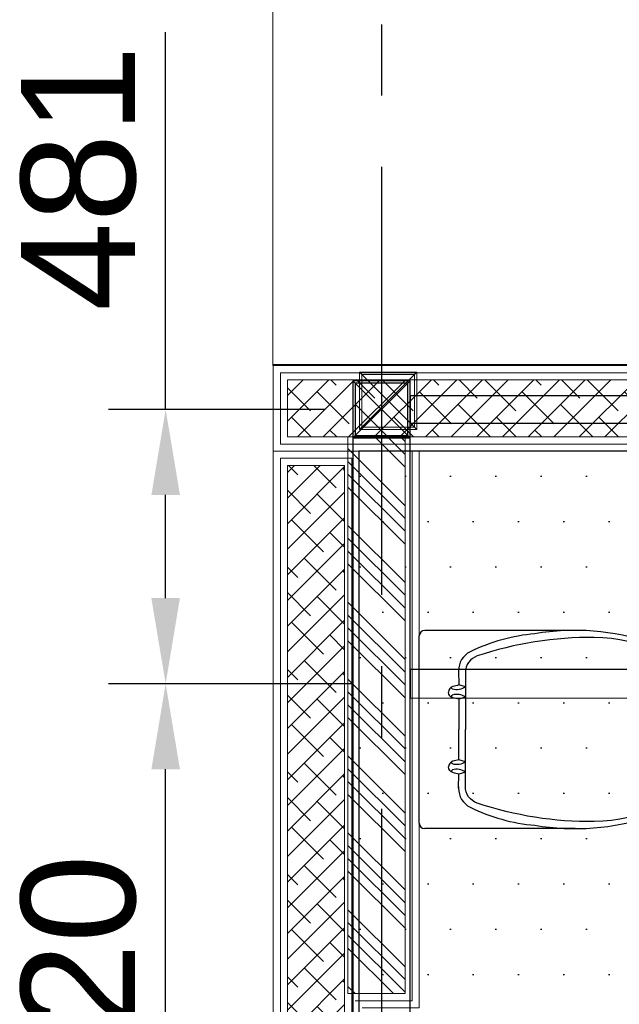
# Model space of a CAD drawing. Header units: inches. Extents: x -1008743 to -388065, y -1380311 to -642022.
# Tile 57 of 85: x -526966 to -525916, y -666264 to -664538. Entities that reach past the tile are written whole.
import ezdxf
from ezdxf.xclip import XClip

# ---------------------------------------------------------------- set-up
doc = ezdxf.new("R2010")
doc.units = ezdxf.units.IN
doc.header["$LTSCALE"] = 1000
doc.header["$MEASUREMENT"] = 0
doc.header["$XCLIPFRAME"] = 0
doc.header["$PDMODE"] = 35
doc.linetypes.add('CENTER2', pattern=[1.125, 0.75, -0.125, 0.125, -0.125])
for name, color, linetype, lineweight in [('General Arrangement Plan$1$A-HATCH', 15, 'Continuous', 0), ('General Arrangement Plan$1$A-WALL', 113, 'Continuous', 9), ('General Arrangement Plan$1$Finishes', 5, 'Continuous', 13), ('General Arrangement Plan$1$Wall Hatch', 8, 'Continuous', 0), ('General Arrangement Plan$1$WALL NEW', 6, 'Continuous', 13)]:
    doc.layers.add(name, color=color, linetype=linetype, lineweight=lineweight)
doc.layers.add('General Arrangement Plan$1$MS', color=7, linetype='Continuous', lineweight=0, true_color=0x3c5977)
for name, color, linetype in [('IFF-35 HEAVY', 100, 'Continuous'), ('L1', 250, 'Continuous'), ('M-HVAC-INSULATION', 7, 'Continuous')]:
    doc.layers.add(name, color=color, linetype=linetype)
doc.styles.add('ARIAL', font='arial.ttf')
doc.dimstyles.new('S-50', dxfattribs={"dimtxt": 200, "dimasz": 150, "dimexe": 100, "dimexo": 100, "dimgap": 50, "dimtad": 1, "dimdec": 0, "dimzin": 0, "dimdsep": 46, "dimtxsty": 'ARIAL', "dimblk1": 'ARCHTICK', "dimblk2": 'ARCHTICK', "dimcen": 0.09, "dimdle": 100, "dimclrd": 8, "dimclre": 8, "dimclrt": 6, "dimadec": 0, "dimazin": 0, "dimtfac": 1, "dimtdec": 0, "dimtofl": 0, "dimtmove": 0, "dimatfit": 3, "dimfxl": 1, "dimtolj": 1, "dimtzin": 0, "dimlwd": -1, "dimarcsym": 0})
pattern_1 = [(225, (0, 0), (22.45064030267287, -22.4506403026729), []), (314.9999999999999, (0, 0), (67.35192090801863, -22.45064030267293), [79.375, -47.625])]

# ---------------------------------------------------------------- blocks, each defined once
blk = doc.blocks.new('B1')
at = {"color": 7}
for points in [[(-171.8990802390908, 0), (171.8990802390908, 0)], [(-181.8990802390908, -285.4953606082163), (-181.8990802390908, -10.00000000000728)], [(181.8990802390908, -285.4953606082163), (181.8990802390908, -10)], [(-107.8336540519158, -72.05318001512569), (-81.72563367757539, -72.48794747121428)], [(107.8336540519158, -72.05318001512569), (81.72563367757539, -72.48794747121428)], [(-78.14583001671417, -84.41302976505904), (-81.72563367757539, -72.48794747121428)], [(-59.19741182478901, -84.41302976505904), (-55.6176081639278, -72.48794747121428)], [(-55.6176081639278, -72.48794747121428), (0, -72.48794747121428)], [(55.6176081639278, -72.48794747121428), (0, -72.48794747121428)], [(59.19741182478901, -84.41302976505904), (55.6176081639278, -72.48794747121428)], [(78.14583001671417, -84.41302976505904), (81.72563367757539, -72.48794747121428)]]:
    blk.add_lwpolyline(points, dxfattribs=at)
for points in [[(-81.72563367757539, -72.48794747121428, 0.0009016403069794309), (-79.11483061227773, -61.61873300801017, -0.3472423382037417), (-68.6716209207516, -53.37167659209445)], [(-55.6176081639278, -72.48794747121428, -0.0009016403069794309), (-58.22841122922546, -61.61873300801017, 0.3472423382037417), (-68.6716209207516, -53.37167659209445)], [(55.6176081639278, -72.48794747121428, 0.0009016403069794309), (58.22841122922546, -61.61873300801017, -0.3472423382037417), (68.6716209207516, -53.37167659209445)], [(81.72563367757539, -72.48794747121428, -0.0009016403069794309), (79.11483061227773, -61.61873300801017, 0.3472423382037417), (68.6716209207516, -53.37167659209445)], [(-105.2812710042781, -72.09568393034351), (-107.8336540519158, -72.05318001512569, 0.2907169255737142), (-142.6443581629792, -93.35684148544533, 0.0922818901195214), (-175.7145183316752, -212.0486656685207, 0.123132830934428), (-159.3183819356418, -424.5116646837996, 0.1351457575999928), (-101.5261180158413, -510.6926528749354, 0.08328854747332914)], [(-78.14583001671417, -84.41302976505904, 0.2448917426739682), (-74.12724274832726, -60.89533655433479, 0.3782061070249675), (-78.06149797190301, -58.90308935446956, -0.1785665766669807)], [(-59.19741182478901, -84.41302976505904, -0.2448917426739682), (-63.21599909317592, -60.89533655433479, -0.3782061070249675), (-59.28174386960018, -58.90308935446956, 0.1785665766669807)], [(59.19741182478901, -84.41302976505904, 0.2448917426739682), (63.21599909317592, -60.89533655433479, 0.3782061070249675), (59.28174386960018, -58.90308935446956, -0.1785665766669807)], [(78.14583001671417, -84.41302976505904, -0.2448917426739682), (74.12724274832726, -60.89533655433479, -0.3782061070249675), (78.06149797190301, -58.90308935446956, 0.1785665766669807)], [(101.5261180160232, -510.6926528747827, 0.1351457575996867), (159.3183819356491, -424.5116646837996, 0.123132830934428), (175.7145183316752, -212.0486656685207, 0.0922818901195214), (142.6443581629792, -93.35684148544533, 0.2907169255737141), (107.8336540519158, -72.05318001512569)], [(-62.18117427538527, -538.4466075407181, -0.2266940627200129), (-168.9717703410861, -320.8248387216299, -0.08390614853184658), (-134.9801481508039, -106.2099151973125, -0.3228997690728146), (-104.553692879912, -84.41302976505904), (0, -84.41302976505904)], [(62.18117427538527, -538.4466075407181, 0.2266940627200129), (168.9717703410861, -320.8248387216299, 0.08390614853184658), (134.9801481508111, -106.2099151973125, 0.3228997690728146), (104.553692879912, -84.41302976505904), (0, -84.41302976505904)], [(-101.5261180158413, -510.6926528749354, 0.09537600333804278), (-37.44437194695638, -547.4890646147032, 0.08328854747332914), (0, -553.7190880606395, 0.08328854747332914), (37.44437194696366, -547.4890646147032, 0.09537600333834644), (101.5261180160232, -510.6926528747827, 0.123132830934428)], [(-101.5261180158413, -510.6926528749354, 0.01690512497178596), (-87.35707826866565, -526.121734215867, 0.1307684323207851), (-38.70250080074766, -554.8963116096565, 0.07165510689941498), (0, -559.9935362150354, 0.4490011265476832)], [(101.5261180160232, -510.6926528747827, -0.01690512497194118), (87.35707826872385, -526.121734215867, -0.1307684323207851), (38.70250080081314, -554.8963116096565, -0.07165510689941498), (0, -559.9935362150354, -0.4490011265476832)]]:
    blk.add_lwpolyline(points, format="xyb", dxfattribs=at)
for centre, start, end in [((171.8990802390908, -10), 0, 90), ((-171.8990802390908, -10.00000000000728), 90, 180)]:
    blk.add_arc(centre, 10, start, end, dxfattribs=at)
blk = doc.blocks.new('General Arrangement Plan$1$A$C0642dd72')
at = {"layer": 'General Arrangement Plan$1$MS', "ltscale": 10}
for p, q in [((0.0004252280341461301, 11925.61554015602), (100.0004252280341, 12025.61554015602)), ((100.0004252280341, 11925.61554015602), (0.0004252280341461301, 12025.61554015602))]:
    blk.add_line(p, q, dxfattribs=at)
for points in [[(0.0005197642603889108, 11925.61563469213), (100.0005197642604, 11925.61563469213), (100.0005197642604, 12025.61563469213), (0.0005197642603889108, 12025.61563469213)], [(4.000519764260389, 11929.61563469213), (96.00051976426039, 11929.61563469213), (96.00051976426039, 12021.61563469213), (4.000519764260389, 12021.61563469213)]]:
    blk.add_lwpolyline(points, close=True, dxfattribs=at)
blk = doc.blocks.new('General Arrangement Plan')
at = {"layer": 'General Arrangement Plan$1$A-HATCH', "lineweight": -2, "true_color": 0x939598}
h = blk.add_hatch(dxfattribs=at)
h.set_pattern_fill('ANSI38', color=252, scale=10, angle=180)
h.set_pattern_definition(pattern_1)
h.paths.add_polyline_path([(74.29245595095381, 12936.21360836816), (74.29245595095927, 13036.21360836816), (3075.365857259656, 13036.21360836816), (3075.36585725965, 12936.21360836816)])
h = blk.add_hatch(dxfattribs=at)
h.set_pattern_fill('ANSI34', color=252, scale=5, angle=90)
h.set_pattern_definition([(135, (13302.87597885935, 8630.568758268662), (-67.35192090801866, -67.35192090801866), []), (135, (13302.87597885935, 8653.019408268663), (-67.35192090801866, -67.35192090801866), []), (135, (13302.87597885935, 8675.470058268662), (-67.35192090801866, -67.35192090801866), []), (135, (13302.87597885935, 8697.920758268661), (-67.35192090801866, -67.35192090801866), [])])
h.paths.add_polyline_path([(180.2596711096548, 12936.21360836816), (180.2596711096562, 11960.3443595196), (280.2596711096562, 11960.34435951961), (280.2596711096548, 12936.21360836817)])
h = blk.add_hatch(dxfattribs=at)
h.set_pattern_fill('ANSI38', color=252, scale=10, angle=180)
h.set_pattern_definition(pattern_1)
h.paths.add_polyline_path([(74.29245595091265, 11260.3443595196), (74.29245595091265, 12886.21360836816), (174.292455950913, 12886.21360836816), (174.292455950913, 11260.3443595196)])
at = {"layer": 'General Arrangement Plan$1$A-WALL'}
for p, q in [((47.5196139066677, 13062.31164931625), (48.71900102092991, 14982.10515782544)), ((536.3539557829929, 13062.26553905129), (462.5477709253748, 13062.31164931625)), ((634.9907676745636, 13062.2039159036), (555.9975361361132, 13062.25326676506))]:
    blk.add_line(p, q, dxfattribs=at)
at = {"layer": 'General Arrangement Plan$1$A-WALL', "lineweight": 25}
blk.add_line((47.52069684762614, 13064.04505389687), (3095.605548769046, 13060.44310208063), dxfattribs=at)
at = {"layer": 'General Arrangement Plan$1$Finishes'}
for points in [[(49.29245595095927, 13061.21360836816), (3100.365857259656, 13061.21360836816), (3100.36585725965, 12911.21360836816), (49.29245595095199, 12911.21360836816)], [(199.292455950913, 12911.21360836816), (199.292455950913, 11235.3443595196), (49.29245595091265, 11235.3443595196), (49.29245595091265, 12911.21360836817)]]:
    blk.add_lwpolyline(points, close=True, dxfattribs=at)
blk.add_lwpolyline([(205.2596711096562, 11935.34435951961), (305.2596711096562, 11935.34435951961), (305.2596711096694, 12911.21360836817)], dxfattribs=at)
at = {"layer": 'General Arrangement Plan$1$Wall Hatch'}
blk.add_lwpolyline([(48.71900102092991, 14982.10515782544), (3100.36585725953, 14982.10515782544), (3100.36585725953, 13061.21360836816), (48.71900102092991, 13061.21360836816)], close=True, dxfattribs=at)
at = {"layer": 'General Arrangement Plan$1$WALL NEW'}
for points in [[(61.79245595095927, 13048.71360836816), (3087.865857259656, 13048.71360836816), (3087.86585725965, 12923.71360836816), (61.79245595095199, 12923.71360836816)], [(74.29245595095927, 13036.21360836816), (3075.365857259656, 13036.21360836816), (3075.36585725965, 12936.21360836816), (74.29245595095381, 12936.21360836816)], [(180.2596711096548, 12936.21360836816), (180.2596711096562, 11960.3443595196), (280.2596711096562, 11960.34435951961), (280.2596711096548, 12936.21360836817)], [(186.792455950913, 12898.71360836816), (186.792455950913, 11247.8443595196), (61.79245595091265, 11247.8443595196), (61.79245595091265, 12898.71360836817)], [(174.292455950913, 12886.21360836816), (174.292455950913, 11260.3443595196), (74.29245595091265, 11260.3443595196), (74.29245595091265, 12886.21360836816)]]:
    blk.add_lwpolyline(points, close=True, dxfattribs=at)
blk.add_lwpolyline([(192.7596711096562, 11947.8443595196), (292.7596711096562, 11947.84435951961), (292.7596711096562, 12911.21360836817)], dxfattribs=at)
at = {"layer": 'General Arrangement Plan$1$MS', "ltscale": 10}
blk.add_blockref('General Arrangement Plan$1$A$C0642dd72', (200.6828839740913, 1023.895495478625), dxfattribs=at)
at = {"layer": 'L1', "xscale": 0.9553454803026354, "yscale": 0.9553454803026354, "zscale": 0.9553454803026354, "rotation": 90}
blk.add_blockref('B1', (305.2596711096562, 12423.27898394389), dxfattribs=at)
blk = doc.blocks.new('*D525')
at = {"color": 8, "lineweight": -2, "ltscale": 10}
for p, q in [((-482584.4387284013, -684647.0030618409), (-483012.5885349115, -684647.0030618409)), ((-482634.4511337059, -685867.0030618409), (-483012.5885349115, -685867.0030618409))]:
    blk.add_line(p, q, dxfattribs=at)
at = {"color": 8, "ltscale": 10}
blk.add_line((-482912.5885349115, -685717.0030618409), (-482912.5885349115, -684797.0030618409), dxfattribs=at)
for points in [[(-482887.5885349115, -684797.0030618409), (-482937.5885349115, -684797.0030618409), (-482912.5885349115, -684647.0030618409)], [(-482937.5885349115, -685717.0030618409), (-482887.5885349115, -685717.0030618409), (-482912.5885349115, -685867.0030618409)]]:
    blk.add_solid(points, dxfattribs=at)
at = {"layer": 'Defpoints', "color": 0, "ltscale": 10}
for p in [(-482912.5885349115, -684647.0030618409), (-482484.4387284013, -684647.0030618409), (-482534.4511337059, -685867.0030618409)]:
    blk.add_point(p, dxfattribs=at)
at = {"color": 6, "ltscale": 10, "insert": (-483064.7031324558, -685257.0030618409), "char_height": 200, "attachment_point": 5, "rotation": 90, "style": 'ARIAL'}
blk.add_mtext('\\A1;1220', dxfattribs=at)
blk = doc.blocks.new('_ArchTick')
at = {"color": 0, "linetype": 'ByBlock', "const_width": 0.15}
blk.add_lwpolyline([(-0.5, -0.5), (0.5, 0.5)], dxfattribs=at)
blk = doc.blocks.new('*D526')
at = {"color": 8, "ltscale": 10}
for p, q in [((-482912.5885349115, -684166.1337184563), (-482912.5885349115, -683504.8103896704)), ((-482912.5885349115, -684497.0030618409), (-482912.5885349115, -684316.1337184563))]:
    blk.add_line(p, q, dxfattribs=at)
at = {"color": 8, "lineweight": -2, "ltscale": 10}
for p, q in [((-482634.451228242, -684166.1337184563), (-483012.5885349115, -684166.1337184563)), ((-482584.4387284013, -684647.0030618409), (-483012.5885349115, -684647.0030618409))]:
    blk.add_line(p, q, dxfattribs=at)
at = {"color": 8, "ltscale": 10}
for points in [[(-482887.5885349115, -684316.1337184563), (-482937.5885349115, -684316.1337184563), (-482912.5885349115, -684166.1337184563)], [(-482937.5885349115, -684497.0030618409), (-482887.5885349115, -684497.0030618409), (-482912.5885349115, -684647.0030618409)]]:
    blk.add_solid(points, dxfattribs=at)
at = {"layer": 'Defpoints', "color": 0, "ltscale": 10}
for p in [(-482912.5885349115, -684166.1337184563), (-482534.451228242, -684166.1337184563), (-482484.4387284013, -684647.0030618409)]:
    blk.add_point(p, dxfattribs=at)
at = {"color": 6, "ltscale": 10, "insert": (-483064.7031324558, -683760.4720540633), "char_height": 200, "attachment_point": 5, "rotation": 90, "style": 'ARIAL'}
blk.add_mtext('\\A1;481', dxfattribs=at)
blk = doc.blocks.new('latout')
at = {"color": 252, "linetype": 'CENTER2'}
blk.add_line((-14355.27113370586, 13525.65825169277), (-14355.27113370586, -289.8861148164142), dxfattribs=at)
at = {"ltscale": 10}
for p, q in [((-14405.27122824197, 11925.61558154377), (-14305.27122824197, 12025.61558154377)), ((-14305.27122824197, 11925.61558154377), (-14405.27122824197, 12025.61558154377))]:
    blk.add_line(p, q, dxfattribs=at)
at = {"color": 4, "ltscale": 10}
for points in [[(-14405.27113370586, 11925.61567607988), (-14305.27113370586, 11925.61567607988), (-14305.27113370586, 12025.61567607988), (-14405.27113370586, 12025.61567607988)], [(-14401.27113370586, 11929.61567607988), (-14309.27113370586, 11929.61567607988), (-14309.27113370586, 12021.61567607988), (-14401.27113370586, 12021.61567607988)]]:
    blk.add_lwpolyline(points, close=True, dxfattribs=at)
at = {"color": 6, "ltscale": 10}
blk.add_lwpolyline([(-14305.27113370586, 11951.61567607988), (-13055.17603259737, 11951.54268028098), (-13055.17603259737, 11999.54268028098), (-14305.27113370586, 11999.61567607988)], close=True, dxfattribs=at)
at = {"color": 3, "ltscale": 10}
blk.add_lwpolyline([(-14305.27165347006, 10324.74642723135), (-14305.27113370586, 11925.61567607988), (-14405.27113370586, 11925.61567607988), (-14405.27165347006, 10324.74642723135)], close=True, dxfattribs=at)
at = {"color": 30, "ltscale": 10}
blk.add_lwpolyline([(-14305.25872840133, 11469.74623815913), (-13055.17617292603, 11469.69705409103), (-13055.17617292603, 11519.69705409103), (-14305.25872840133, 11519.74623815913)], close=True, dxfattribs=at)
at = {"ltscale": 10}
for base, p1, p2, picture, middle in [((-14733.40853491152, 11975.61558154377), (-14305.25872840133, 11494.74623815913), (-14355.27122824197, 11975.61558154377), '*D526', (-14885.52313245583, 12381.27724593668)), ((-14733.40853491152, 11494.74623815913), (-14355.27113370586, 10274.74623815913), (-14305.25872840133, 11494.74623815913), '*D525', (-14885.52313245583, 10884.74623815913))]:
    dim = blk.add_linear_dim(base=base, p1=p1, p2=p2, angle=90, dimstyle='S-50', dxfattribs=at)
    dim.commit()
    dim.dimension.update_dxf_attribs({"geometry": picture, "text_midpoint": middle, "insert": (468179.18, 696141.7493)})

msp = doc.modelspace()

# ---------------------------------------------------------------- block references
at = {"color": 7}
ref = msp.add_blockref('General Arrangement Plan', (-526571.1233847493, -678205.5570252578), dxfattribs=at)
XClip(ref).set_block_clipping_path([(48.71900102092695, -107.51862076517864), (15251.604391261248, 15253.57150020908)])

# ---------------------------------------------------------------- next in the draw order: hatches: boundary and pattern name
at = {"layer": 'M-HVAC-INSULATION'}
h = msp.add_hatch(dxfattribs=at)
h.set_pattern_fill('DOTS', scale=50)
h.set_pattern_definition([(0, (-549706.0233722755, -668672.1506303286), (39.6875, 79.375), [0, -79.375])])
h.paths.add_polyline_path([(-526371.8309287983, -666820.2126657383), (-526371.8309287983, -665294.3434168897), (-525057.8418273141, -665294.3434168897), (-525057.8418273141, -666820.2126657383)])

# ---------------------------------------------------------------- next in the draw order: linework, layer by layer
at = {"layer": 'IFF-35 HEAVY', "ltscale": 100}
msp.add_lwpolyline([(-526371.8309287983, -666820.2126657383), (-525057.8418273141, -666820.2126657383), (-525057.8418273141, -665294.3434168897), (-526371.8309287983, -665294.3434168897)], close=True, dxfattribs=at)

# ---------------------------------------------------------------- next in the draw order: block references
at = {"ltscale": 10}
msp.add_blockref('latout', (-511976.8357270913, -677196.6916463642), dxfattribs=at)

doc.saveas('drawing.dxf')
